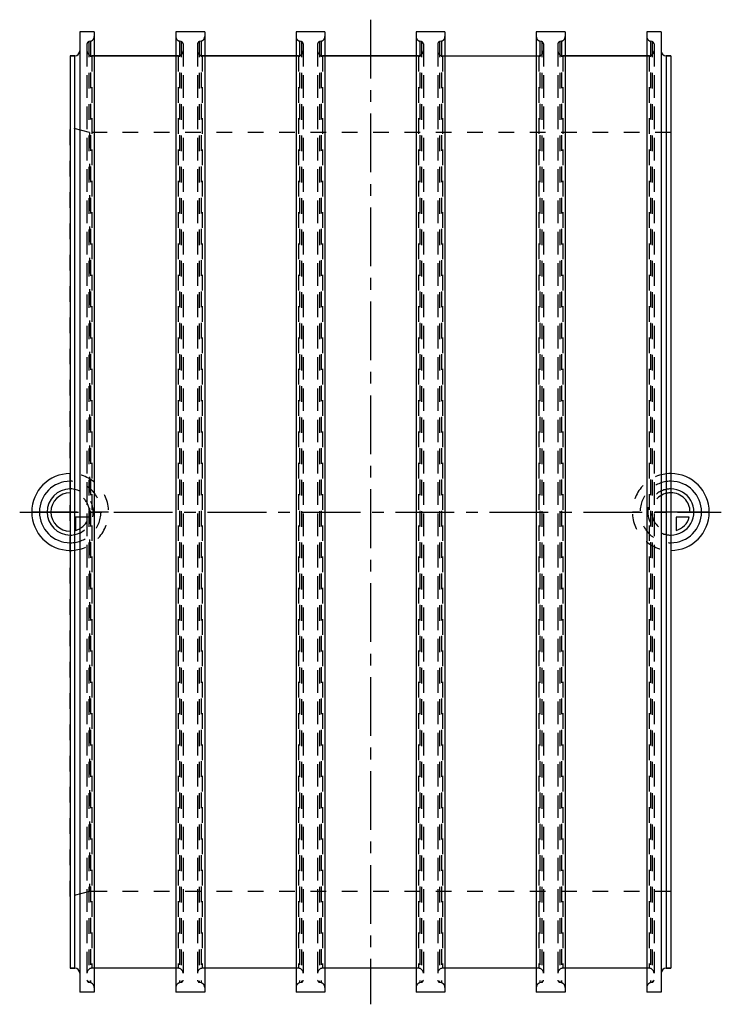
# Model space of a CAD drawing. Header units: millimetres. Extents: x 354 to 646, y 295 to 705.
import ezdxf

# ---------------------------------------------------------------- set-up
doc = ezdxf.new("R2010")
doc.units = ezdxf.units.MM
doc.header["$LTSCALE"] = 65.185185
doc.linetypes.add('CENTER', pattern=[0.6, 0.375, -0.075, 0.075, -0.075])
doc.linetypes.add('HIDDEN', pattern=[0.2, 0.1, -0.1])
for name, color, linetype in [('FASEN', 7, 'CONTINUOUS'), ('KOERPER', 7, 'CONTINUOUS'), ('KONST.EL_MIT_GEO', 7, 'CONTINUOUS'), ('KURVEN', 7, 'CONTINUOUS'), ('L1', 7, 'CONTINUOUS')]:
    doc.layers.add(name, color=color, linetype=linetype)

msp = doc.modelspace()

# ---------------------------------------------------------------- linework, layer by layer
at = {"layer": 'FASEN', "color": 8, "linetype": 'HIDDEN'}
for p, q in [((375, 339.86), (375, 660.14)), ((383, 658), (375, 660.14)), ((383, 658), (383, 342)), ((625, 658), (383, 658)), ((383, 342), (375, 339.86)), ((625, 342), (383, 342))]:
    msp.add_line(p, q, dxfattribs=at)
at = {"layer": 'KOERPER', "color": 7, "linetype": 'Continuous'}
for p, q in [((379, 700), (379, 300)), ((385, 700), (379, 700)), ((385, 700), (385, 300)), ((419, 700), (419, 300)), ((431, 700), (419, 700)), ((431, 700), (431, 300)), ((469, 700), (469, 300)), ((481, 700), (469, 700)), ((481, 700), (481, 300)), ((519, 700), (519, 300)), ((531, 700), (519, 700)), ((531, 700), (531, 300)), ((569, 700), (569, 300)), ((581, 700), (569, 700)), ((581, 700), (581, 300)), ((615, 700), (615, 300)), ((621, 700), (615, 700)), ((621, 700), (621, 300)), ((375, 690), (375, 310)), ((377, 690), (375, 690)), ((419, 690), (385, 690)), ((469, 690), (431, 690)), ((519, 690), (481, 690)), ((615, 690), (581, 690)), ((625, 690), (623, 690)), ((625, 690), (625, 310)), ((377, 310), (375, 310)), ((419, 310), (385, 310)), ((469, 310), (431, 310)), ((519, 310), (481, 310)), ((569, 310), (531, 310)), ((615, 310), (581, 310)), ((625, 310), (623, 310)), ((385, 300), (379, 300)), ((431, 300), (419, 300)), ((481, 300), (469, 300)), ((531, 300), (519, 300)), ((581, 300), (569, 300)), ((621, 300), (615, 300))]:
    msp.add_line(p, q, dxfattribs=at)
at = {"layer": 'KOERPER', "color": 8, "linetype": 'HIDDEN'}
for p, q in [((382, 694.89), (382, 305.11)), ((383.52, 696.07), (382.74, 695.86)), ((382.74, 695.86), (382.74, 304.14)), ((383.52, 696.07), (383.52, 303.93)), ((420.48, 696.07), (420.48, 303.93)), ((421.26, 695.86), (420.48, 696.07)), ((421.26, 695.86), (421.26, 304.14)), ((422, 694.89), (422, 305.11)), ((428, 694.89), (428, 305.11)), ((429.52, 696.07), (428.74, 695.86)), ((428.74, 695.86), (428.74, 304.14)), ((429.52, 696.07), (429.52, 303.93)), ((470.48, 696.07), (470.48, 303.93)), ((471.26, 695.86), (470.48, 696.07)), ((471.26, 695.86), (471.26, 304.14)), ((472, 694.89), (472, 305.11)), ((478, 694.89), (478, 305.11)), ((479.52, 696.07), (478.74, 695.86)), ((478.74, 695.86), (478.74, 304.14)), ((479.52, 696.07), (479.52, 303.93)), ((520.48, 696.07), (520.48, 303.93)), ((521.26, 695.86), (520.48, 696.07)), ((521.26, 695.86), (521.26, 304.14)), ((522, 694.89), (522, 305.11)), ((528, 694.89), (528, 305.11)), ((529.52, 696.07), (528.74, 695.86)), ((528.74, 695.86), (528.74, 304.14)), ((529.52, 696.07), (529.52, 303.93)), ((570.48, 696.07), (570.48, 303.93)), ((571.26, 695.86), (570.48, 696.07)), ((571.26, 695.86), (571.26, 304.14)), ((572, 694.89), (572, 305.11)), ((578, 694.89), (578, 305.11)), ((579.52, 696.07), (578.74, 695.86)), ((578.74, 695.86), (578.74, 304.14)), ((579.52, 696.07), (579.52, 303.93)), ((616.48, 696.07), (616.48, 303.93)), ((617.26, 695.86), (616.48, 696.07)), ((617.26, 695.86), (617.26, 304.14)), ((618, 694.89), (618, 305.11)), ((385, 690), (384, 690)), ((420, 690), (419, 690)), ((431, 690), (430, 690)), ((470, 690), (469, 690)), ((481, 690), (480, 690)), ((520, 690), (519, 690)), ((581, 690), (580, 690)), ((616, 690), (615, 690)), ((625, 658), (383, 658)), ((625, 342), (383, 342)), ((385, 310), (384, 310)), ((420, 310), (419, 310)), ((431, 310), (430, 310)), ((470, 310), (469, 310)), ((481, 310), (480, 310)), ((520, 310), (519, 310)), ((531, 310), (530, 310)), ((570, 310), (569, 310)), ((581, 310), (580, 310)), ((616, 310), (615, 310)), ((383.52, 303.93), (382.74, 304.14)), ((421.26, 304.14), (420.48, 303.93)), ((429.52, 303.93), (428.74, 304.14)), ((471.26, 304.14), (470.48, 303.93)), ((479.52, 303.93), (478.74, 304.14)), ((521.26, 304.14), (520.48, 303.93)), ((529.52, 303.93), (528.74, 304.14)), ((571.26, 304.14), (570.48, 303.93)), ((579.52, 303.93), (578.74, 304.14)), ((617.26, 304.14), (616.48, 303.93))]:
    msp.add_line(p, q, dxfattribs=at)
for centre, radius, start, end in [((383, 698), 2, 285, 360), ((421, 698), 2, 180, 255), ((429, 698), 2, 285, 360), ((471, 698), 2, 180, 255), ((479, 698), 2, 285, 360), ((521, 698), 2, 180, 255), ((529, 698), 2, 285, 360), ((571, 698), 2, 180, 255), ((579, 698), 2, 285, 360), ((617, 698), 2, 180, 255), ((383, 694.89), 1, 105, 180), ((421, 694.89), 1, 0, 75), ((429, 694.89), 1, 105, 180), ((471, 694.89), 1, 0, 75), ((479, 694.89), 1, 105, 180), ((521, 694.89), 1, 0, 75), ((529, 694.89), 1, 105, 180), ((571, 694.89), 1, 0, 75), ((579, 694.89), 1, 105, 180), ((617, 694.89), 1, 0, 75), ((383, 305.11), 1, 180, 255), ((383, 302), 2, 0, 75), ((421, 302), 2, 105, 180), ((421, 305.11), 1, 285, 360), ((429, 305.11), 1, 180, 255), ((429, 302), 2, 0, 75), ((471, 302), 2, 105, 180), ((471, 305.11), 1, 285, 360), ((479, 305.11), 1, 180, 255), ((479, 302), 2, 0, 75), ((521, 302), 2, 105, 180), ((521, 305.11), 1, 285, 360), ((529, 305.11), 1, 180, 255), ((529, 302), 2, 0, 75), ((571, 302), 2, 105, 180), ((571, 305.11), 1, 285, 360), ((579, 305.11), 1, 180, 255), ((579, 302), 2, 0, 75), ((617, 302), 2, 105, 180), ((617, 305.11), 1, 285, 360)]:
    msp.add_arc(centre, radius, start, end, dxfattribs=at)
at = {"layer": 'KONST.EL_MIT_GEO', "color": 7, "linetype": 'Continuous'}
for p, q in [((375, 690), (377, 690)), ((377, 310), (377, 690)), ((385, 690), (419, 690)), ((431, 690), (469, 690)), ((481, 690), (519, 690)), ((531, 690), (569, 690)), ((581, 690), (615, 690)), ((623, 690), (623, 310)), ((623, 690), (625, 690)), ((375, 310), (377, 310)), ((623, 310), (625, 310))]:
    msp.add_line(p, q, dxfattribs=at)
at = {"layer": 'KONST.EL_MIT_GEO', "color": 8, "linetype": 'HIDDEN'}
for p, q in [((379, 692), (379, 308)), ((382, 692), (382, 308)), ((384, 690), (384, 310)), ((384, 690), (385, 690)), ((419, 690), (420, 690)), ((420, 690), (420, 310)), ((422, 692), (422, 308)), ((428, 692), (428, 308)), ((430, 690), (430, 310)), ((430, 690), (431, 690)), ((469, 690), (470, 690)), ((470, 690), (470, 310)), ((472, 692), (472, 308)), ((478, 692), (478, 308)), ((480, 690), (480, 310)), ((480, 690), (481, 690)), ((519, 690), (520, 690)), ((520, 690), (520, 310)), ((522, 692), (522, 308)), ((528, 692), (528, 308)), ((530, 690), (530, 310)), ((530, 690), (531, 690)), ((569, 690), (570, 690)), ((570, 690), (570, 310)), ((572, 692), (572, 308)), ((578, 692), (578, 308)), ((580, 690), (580, 310)), ((580, 690), (581, 690)), ((615, 690), (616, 690)), ((616, 690), (616, 310)), ((618, 692), (618, 308)), ((621, 692), (621, 308))]:
    msp.add_line(p, q, dxfattribs=at)
at = {"layer": 'KONST.EL_MIT_GEO', "color": 7, "linetype": 'Continuous'}
for centre, start, end in [((377, 692), 270, 357.592), ((623, 692), 180, 270), ((377, 308), 2.408, 90), ((623, 308), 90, 177.592)]:
    msp.add_arc(centre, 2, start, end, dxfattribs=at)
at = {"layer": 'KONST.EL_MIT_GEO', "color": 8, "linetype": 'HIDDEN'}
for centre, start, end in [((377, 692), 357.592, 360), ((384, 692), 180, 270), ((420, 692), 270, 360), ((430, 692), 180, 270), ((470, 692), 270, 360), ((480, 692), 180, 270), ((520, 692), 270, 360), ((530, 692), 180, 270), ((570, 692), 270, 360), ((580, 692), 180, 270), ((616, 692), 270, 360), ((377, 308), 0, 2.408), ((384, 308), 90, 180), ((420, 308), 0, 90), ((430, 308), 90, 180), ((470, 308), 0, 90), ((480, 308), 90, 180), ((520, 308), 0, 90), ((530, 308), 90, 180), ((570, 308), 0, 90), ((580, 308), 90, 180), ((616, 308), 0, 90), ((623, 308), 177.592, 180)]:
    msp.add_arc(centre, 2, start, end, dxfattribs=at)
at = {"layer": 'KURVEN', "color": 40, "linetype": 'Continuous'}
for p, q in [((375, 500), (359, 500)), ((641, 500), (625, 500)), ((632.69, 497.8), (627.2, 497.8)), ((627.2, 497.8), (627.2, 492.31))]:
    msp.add_line(p, q, dxfattribs=at)
at = {"layer": 'KURVEN', "color": 8, "linetype": 'HIDDEN'}
for p, q in [((375, 500), (375, 490.4)), ((391, 500), (375, 500)), ((377.2, 497.8), (377.2, 492.31)), ((382.69, 497.8), (377.2, 497.8)), ((625, 500), (609, 500)), ((625, 500), (625, 490.4))]:
    msp.add_line(p, q, dxfattribs=at)
at = {"layer": 'KURVEN', "color": 40, "linetype": 'Continuous'}
for centre, radius, start, end in [((375, 500), 16, 90, 270), ((375, 500), 12.8, 90, 270), ((625, 500), 16, 270, 90), ((625, 500), 12.8, 270, 90), ((375, 500), 9.6, 90.0001, 270), ((625, 500), 9.6, 270, 90.0001), ((375, 500), 8, 90.0001, 270), ((625, 500), 8, 0, 90.0001), ((625, 500), 8, 285.962, 344.038)]:
    msp.add_arc(centre, radius, start, end, dxfattribs=at)
at = {"layer": 'KURVEN', "color": 8, "linetype": 'HIDDEN'}
for centre, radius, start, end in [((375, 500), 16, 270, 90), ((375, 500), 12.8, 270, 90), ((625, 500), 16, 90, 270), ((625, 500), 12.8, 90, 270), ((375, 500), 9.6, 270, 90.0001), ((625, 500), 9.6, 90.0001, 270), ((375, 500), 8, 0, 90.0001), ((625, 500), 8, 90.0001, 270), ((375, 500), 8, 285.962, 344.038)]:
    msp.add_arc(centre, radius, start, end, dxfattribs=at)
at = {"layer": 'L1', "color": 2, "linetype": 'CENTER'}
for p, q in [((500, 705), (500, 295)), ((354, 500), (646, 500))]:
    msp.add_line(p, q, dxfattribs=at)

doc.saveas('drawing.dxf')
